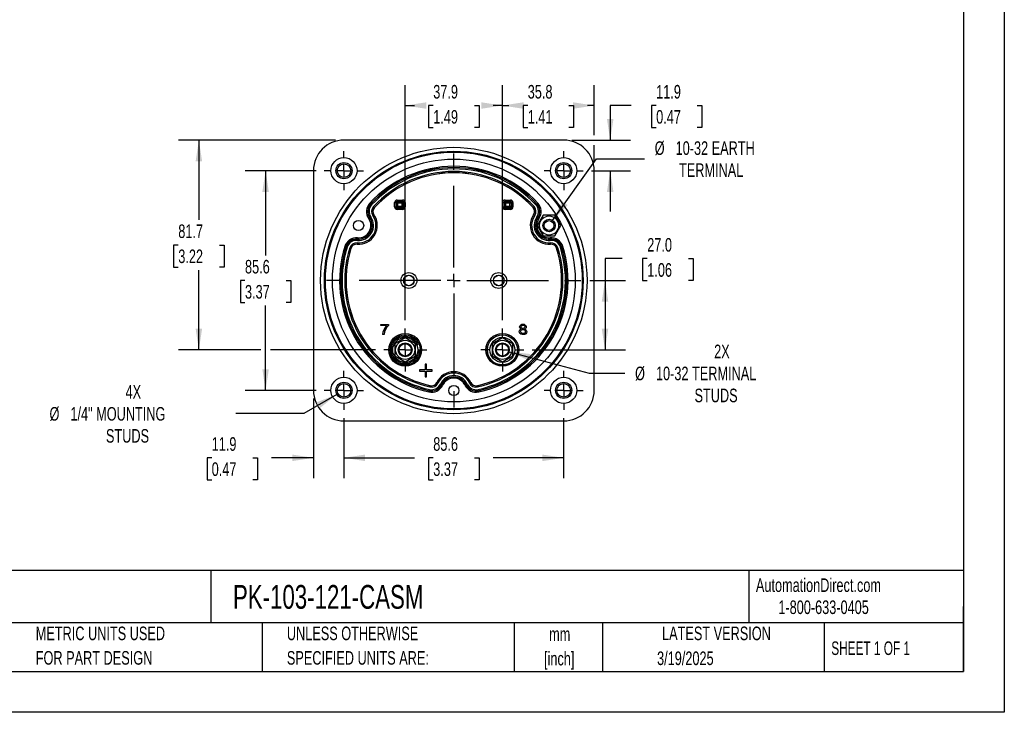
# Model space of a CAD drawing. Header units: millimetres. Extents: x 0 to 699, y 0 to 540.
# Tile 2 of 6: x 315 to 699, y 0 to 270. Entities that reach past the tile are written whole.
import ezdxf

# ---------------------------------------------------------------- set-up
doc = ezdxf.new("R2010")
doc.units = ezdxf.units.MM
doc.header["$LTSCALE"] = 2.5
doc.linetypes.add('CENTERX2', pattern=[20.32, 12.7, -2.54, 2.54, -2.54])
doc.layers.add('CENTER', color=40, linetype='CENTERX2')
doc.layers.add('DIMENSIONS', color=140, linetype='Continuous', lineweight=25)
doc.layers.add('TEXT', color=140, linetype='Continuous', lineweight=25)
doc.styles.add('SLDTEXTSTYLE0', font='TXT', dxfattribs={"width": 0.7})
doc.styles.add('SLDTEXTSTYLE1', font='TXT', dxfattribs={"width": 0.65})
doc.dimstyles.new('SLDDIMSTYLE0', dxfattribs={"dimtxt": 5.39502, "dimasz": 8.255, "dimexe": 0, "dimexo": 0.0625, "dimgap": 1.348755, "dimtad": 0, "dimtih": 1, "dimtoh": 1, "dimrnd": 1e-09, "dimzin": 12, "dimdsep": 46, "dimtxsty": 'SLDTEXTSTYLE0', "dimsah": 1, "dimcen": 0.09, "dimadec": 0, "dimazin": 3, "dimtfac": 1, "dimtofl": 0, "dimtmove": 0, "dimatfit": 3, "dimfxl": 0, "dimfrac": 2, "dimtolj": 1, "dimtzin": 12, "dimarcsym": 0})
doc.dimstyles.new('SLDDIMSTYLE3', dxfattribs={"dimtxt": 5.39502, "dimasz": 8.255, "dimexe": 0, "dimexo": 0.0625, "dimgap": 1.348755, "dimtad": 0, "dimtih": 1, "dimtoh": 1, "dimrnd": 1e-09, "dimzin": 4, "dimdsep": 46, "dimtxsty": 'SLDTEXTSTYLE0', "dimsah": 1, "dimcen": 0.09, "dimadec": 0, "dimazin": 1, "dimtfac": 1, "dimtofl": 0, "dimtmove": 0, "dimatfit": 3, "dimfxl": 0, "dimfrac": 2, "dimtolj": 1, "dimtzin": 12, "dimarcsym": 0})
doc.dimstyles.new('SLDDIMSTYLE4', dxfattribs={"dimtxt": 5.39502, "dimasz": 8.255, "dimexe": 0, "dimexo": 0.0625, "dimgap": 1.348755, "dimtad": 0, "dimtih": 1, "dimtoh": 1, "dimrnd": 1e-09, "dimzin": 12, "dimdsep": 46, "dimtxsty": 'SLDTEXTSTYLE0', "dimsah": 1, "dimcen": 0.09, "dimadec": 0, "dimazin": 3, "dimtfac": 1, "dimtmove": 0, "dimatfit": 0, "dimfxl": 0, "dimfrac": 2, "dimtolj": 1, "dimtzin": 12, "dimarcsym": 0})
doc.dimstyles.new('SLDDIMSTYLE6', dxfattribs={"dimtxt": 5.39502, "dimasz": 8.255, "dimexe": 0, "dimexo": 0.0625, "dimgap": 1.348755, "dimtad": 0, "dimtih": 1, "dimtoh": 1, "dimrnd": 1e-09, "dimzin": 12, "dimdsep": 46, "dimtxsty": 'SLDTEXTSTYLE0', "dimsah": 1, "dimcen": 0, "dimadec": 0, "dimazin": 3, "dimtfac": 1, "dimtofl": 0, "dimtmove": 0, "dimatfit": 3, "dimfxl": 0, "dimfrac": 2, "dimtolj": 1, "dimtzin": 12, "dimarcsym": 0})

# ---------------------------------------------------------------- blocks, each defined once
blk = doc.blocks.new('SW_NOTE_0')
at = {"layer": 'TEXT', "color": 0, "linetype": 'CENTERX2', "lineweight": 18, "char_height": 4.625, "attachment_point": 1, "style": 'SLDTEXTSTYLE0'}
for s, insert in [('SIFAM TINSLEY MCS SWITCHBOARD METER, 4.5IN ANALOG DIAL DISPLAY, 0-750A DC, VOLTAGE INPUT, SHUNT', (0, 5.96)), ('RATED, PIVOT AND JEWEL, ROUND 4-HOLE MOUNT', (0, -2.41))]:
    blk.add_mtext(s, dxfattribs=dict(at, insert=insert))
blk = doc.blocks.new('SW_NOTE_0_1')
at = {"layer": 'TEXT', "color": 0, "linetype": 'CENTERX2', "lineweight": 18, "char_height": 5.292, "attachment_point": 2, "style": 'SLDTEXTSTYLE0'}
for s, insert in [('mm', (7.11, 6.82)), ('[inch]', (6.9, -2.73))]:
    blk.add_mtext(s, dxfattribs=dict(at, insert=insert))
blk = doc.blocks.new('SW_NOTE_0_2')
at = {"layer": 'TEXT', "color": 0, "linetype": 'CENTERX2', "lineweight": 18, "char_height": 5.2917, "attachment_point": 1, "style": 'SLDTEXTSTYLE0'}
for s, insert in [('UNLESS OTHERWISE', (0, 6.82)), ('SPECIFIED UNITS ARE:', (0, -2.73))]:
    blk.add_mtext(s, dxfattribs=dict(at, insert=insert))
blk = doc.blocks.new('SW_NOTE_0_6')
at = {"layer": 'TEXT', "color": 0, "linetype": 'CENTERX2', "lineweight": 18, "char_height": 5.2917, "attachment_point": 1, "style": 'SLDTEXTSTYLE0'}
for s, insert in [('METRIC UNITS USED', (0, 6.82)), ('FOR PART DESIGN', (0, -2.73))]:
    blk.add_mtext(s, dxfattribs=dict(at, insert=insert))
blk = doc.blocks.new('_D_13')
at = {"layer": 'DIMENSIONS'}
for p, q in [((441.25, 114.64), (441.25, 91.22)), ((526.85, 114.64), (526.85, 91.22)), ((441.25, 99.16), (468.73, 99.16)), ((476.04, 99.16), (474.22, 99.16)), ((474.22, 99.16), (474.22, 90.58)), ((492.07, 99.16), (493.88, 99.16)), ((493.88, 99.16), (493.88, 90.58)), ((526.85, 99.16), (499.38, 99.16)), ((474.22, 90.58), (476.04, 90.58)), ((493.88, 90.58), (492.07, 90.58))]:
    blk.add_line(p, q, dxfattribs=at)
for points in [[(441.25, 99.16), (449.51, 97.89), (449.51, 100.43)], [(526.85, 99.16), (518.6, 100.43), (518.6, 97.89)]]:
    blk.add_solid(points, dxfattribs=at)
at = {"layer": 'DIMENSIONS', "char_height": 5.292, "attachment_point": 1, "style": 'SLDTEXTSTYLE0'}
for s, insert in [('85.6', (476.04, 107.19)), ('3.37', (476.04, 97.4))]:
    blk.add_mtext(s, dxfattribs=dict(at, insert=insert))
blk = doc.blocks.new('_D_14')
at = {"layer": 'DIMENSIONS'}
for p, q in [((553.16, 236.43), (544.98, 236.43)), ((544.98, 236.43), (544.98, 222.95)), ((562.88, 236.43), (561.07, 236.43)), ((561.07, 236.43), (561.07, 227.85)), ((578.91, 236.43), (580.72, 236.43)), ((580.72, 236.43), (580.72, 227.85)), ((561.07, 227.85), (562.88, 227.85)), ((580.72, 227.85), (578.91, 227.85)), ((530.08, 222.95), (552.92, 222.95)), ((537.67, 211.05), (552.92, 211.05)), ((544.98, 211.05), (544.98, 195.18))]:
    blk.add_line(p, q, dxfattribs=at)
for points in [[(544.98, 222.95), (546.25, 231.21), (543.71, 231.21)], [(544.98, 211.05), (543.71, 202.8), (546.25, 202.8)]]:
    blk.add_solid(points, dxfattribs=at)
at = {"layer": 'DIMENSIONS', "char_height": 5.292, "attachment_point": 1, "style": 'SLDTEXTSTYLE0'}
for s, insert in [('11.9', (562.88, 244.45)), ('0.47', (562.88, 234.67))]:
    blk.add_mtext(s, dxfattribs=dict(at, insert=insert))
blk = doc.blocks.new('_D_15')
at = {"layer": 'DIMENSIONS'}
for p, q in [((465.12, 152.79), (465.12, 244.36)), ((502.98, 152.79), (502.98, 244.36)), ((465.12, 236.43), (468.73, 236.43)), ((476.04, 236.43), (474.22, 236.43)), ((474.22, 236.43), (474.22, 227.85)), ((492.07, 236.43), (493.88, 236.43)), ((493.88, 236.43), (493.88, 227.85)), ((502.98, 236.43), (499.38, 236.43)), ((474.22, 227.85), (476.04, 227.85)), ((493.88, 227.85), (492.07, 227.85))]:
    blk.add_line(p, q, dxfattribs=at)
for points in [[(465.12, 236.43), (473.38, 235.16), (473.38, 237.7)], [(502.98, 236.43), (494.72, 237.7), (494.72, 235.16)]]:
    blk.add_solid(points, dxfattribs=at)
at = {"layer": 'DIMENSIONS', "char_height": 5.292, "attachment_point": 1, "style": 'SLDTEXTSTYLE0'}
for s, insert in [('37.9', (476.04, 244.45)), ('1.49', (476.04, 234.67))]:
    blk.add_mtext(s, dxfattribs=dict(at, insert=insert))
blk = doc.blocks.new('_D_16')
at = {"layer": 'DIMENSIONS'}
for p, q in [((502.98, 152.79), (502.98, 244.36)), ((538.75, 224.86), (538.75, 244.36)), ((502.98, 236.43), (505.54, 236.43)), ((512.85, 236.43), (511.04, 236.43)), ((511.04, 236.43), (511.04, 227.85)), ((528.88, 236.43), (530.69, 236.43)), ((530.69, 236.43), (530.69, 227.85)), ((538.75, 236.43), (536.19, 236.43)), ((511.04, 227.85), (512.85, 227.85)), ((530.69, 227.85), (528.88, 227.85)), ((538.75, 214.28), (538.75, 221.05))]:
    blk.add_line(p, q, dxfattribs=at)
for points in [[(502.98, 236.43), (511.23, 235.16), (511.23, 237.7)], [(538.75, 236.43), (530.5, 237.7), (530.5, 235.16)]]:
    blk.add_solid(points, dxfattribs=at)
at = {"layer": 'DIMENSIONS', "char_height": 5.292, "attachment_point": 1, "style": 'SLDTEXTSTYLE0'}
for s, insert in [('35.8', (512.85, 244.45)), ('1.41', (512.85, 234.67))]:
    blk.add_mtext(s, dxfattribs=dict(at, insert=insert))
blk = doc.blocks.new('_D_17')
at = {"layer": 'DIMENSIONS'}
for p, q in [((438.03, 222.95), (376.8, 222.95)), ((384.74, 222.95), (384.74, 191.87)), ((376.72, 182.09), (374.91, 182.09)), ((374.91, 182.09), (374.91, 173.51)), ((392.75, 182.09), (394.56, 182.09)), ((394.56, 182.09), (394.56, 173.51)), ((374.91, 173.51), (376.72, 173.51)), ((394.56, 173.51), (392.75, 173.51)), ((384.74, 141.22), (384.74, 172.31)), ((408.82, 141.22), (376.8, 141.22)), ((453.56, 141.22), (412.63, 141.22))]:
    blk.add_line(p, q, dxfattribs=at)
for points in [[(384.74, 222.95), (383.47, 214.7), (386.01, 214.7)], [(384.74, 141.22), (386.01, 149.48), (383.47, 149.48)]]:
    blk.add_solid(points, dxfattribs=at)
at = {"layer": 'DIMENSIONS', "char_height": 5.292, "attachment_point": 1, "style": 'SLDTEXTSTYLE0'}
for s, insert in [('81.7', (376.72, 190.12)), ('3.22', (376.72, 180.33))]:
    blk.add_mtext(s, dxfattribs=dict(at, insert=insert))
blk = doc.blocks.new('_D_18')
at = {"layer": 'DIMENSIONS'}
for p, q in [((429.35, 122.23), (429.35, 91.22)), ((441.25, 114.64), (441.25, 91.22)), ((389.73, 99.16), (387.92, 99.16)), ((387.92, 99.16), (387.92, 90.58)), ((405.76, 99.16), (407.58, 99.16)), ((407.58, 99.16), (407.58, 90.58)), ((429.35, 99.16), (413.07, 99.16)), ((441.25, 99.16), (457.13, 99.16)), ((387.92, 90.58), (389.73, 90.58)), ((407.58, 90.58), (405.76, 90.58))]:
    blk.add_line(p, q, dxfattribs=at)
for points in [[(429.35, 99.16), (421.1, 100.43), (421.1, 97.89)], [(441.25, 99.16), (449.51, 97.89), (449.51, 100.43)]]:
    blk.add_solid(points, dxfattribs=at)
at = {"layer": 'DIMENSIONS', "char_height": 5.292, "attachment_point": 1, "style": 'SLDTEXTSTYLE0'}
for s, insert in [('11.9', (389.73, 107.19)), ('0.47', (389.73, 97.4))]:
    blk.add_mtext(s, dxfattribs=dict(at, insert=insert))
blk = doc.blocks.new('_D_19')
at = {"layer": 'DIMENSIONS'}
for p, q in [((438.52, 123.88), (425.6, 116.42)), ((425.6, 116.42), (399.08, 116.42))]:
    blk.add_line(p, q, dxfattribs=at)
blk.add_solid([(438.52, 123.88), (430.74, 120.85), (432.01, 118.65)], dxfattribs=at)
at = {"layer": 'DIMENSIONS', "attachment_point": 1, "style": 'SLDTEXTSTYLE0'}
for s, insert, char_height in [('4X', (356.18, 127.52), 5.292), ('%%c', (326.56, 118.95), 5.292), ('1/4" MOUNTING', (334.71, 118.95), 5.2917), ('STUDS', (348.54, 110.37), 5.292)]:
    blk.add_mtext(s, dxfattribs=dict(at, insert=insert, char_height=char_height))
blk = doc.blocks.new('_D_20')
at = {"layer": 'DIMENSIONS'}
for p, q in [((522.56, 191.65), (539.62, 215.67)), ((539.62, 215.67), (558.35, 215.67))]:
    blk.add_line(p, q, dxfattribs=at)
blk.add_solid([(522.56, 191.65), (528.37, 197.64), (526.3, 199.11)], dxfattribs=at)
at = {"layer": 'DIMENSIONS', "attachment_point": 1, "style": 'SLDTEXTSTYLE0'}
for s, insert, char_height in [('%%c', (562.32, 222.49), 5.292), ('10-32 EARTH', (570.46, 222.49), 5.2917), ('TERMINAL', (571.79, 213.92), 5.292)]:
    blk.add_mtext(s, dxfattribs=dict(at, insert=insert, char_height=char_height))
blk = doc.blocks.new('_D_21')
at = {"layer": 'DIMENSIONS'}
for p, q in [((430.44, 211.05), (402.79, 211.05)), ((410.73, 211.05), (410.73, 178.04)), ((402.71, 168.25), (400.9, 168.25)), ((400.9, 168.25), (400.9, 159.68)), ((418.74, 168.25), (420.56, 168.25)), ((420.56, 168.25), (420.56, 159.68)), ((400.9, 159.68), (402.71, 159.68)), ((410.73, 125.45), (410.73, 158.47)), ((420.56, 159.68), (418.74, 159.68)), ((430.44, 125.45), (402.79, 125.45))]:
    blk.add_line(p, q, dxfattribs=at)
for points in [[(410.73, 211.05), (409.46, 202.8), (412, 202.8)], [(410.73, 125.45), (412, 133.71), (409.46, 133.71)]]:
    blk.add_solid(points, dxfattribs=at)
at = {"layer": 'DIMENSIONS', "char_height": 5.292, "attachment_point": 1, "style": 'SLDTEXTSTYLE0'}
for s, insert in [('85.6', (402.71, 176.28)), ('3.37', (402.71, 166.5))]:
    blk.add_mtext(s, dxfattribs=dict(at, insert=insert))
blk = doc.blocks.new('_D_22')
at = {"layer": 'DIMENSIONS'}
for p, q in [((505.59, 140.52), (536.8, 132.16)), ((536.8, 132.16), (550.69, 132.16))]:
    blk.add_line(p, q, dxfattribs=at)
blk.add_solid([(505.59, 140.52), (513.23, 137.16), (513.89, 139.61)], dxfattribs=at)
at = {"layer": 'DIMENSIONS', "attachment_point": 1, "style": 'SLDTEXTSTYLE0'}
for s, insert, char_height in [('2X', (585.47, 143.27), 5.292), ('%%c', (554.66, 134.69), 5.292), ('10-32 TERMINAL', (562.81, 134.69), 5.2917), ('STUDS', (577.83, 126.12), 5.292)]:
    blk.add_mtext(s, dxfattribs=dict(at, insert=insert, char_height=char_height))
blk = doc.blocks.new('_D_23')
at = {"layer": 'DIMENSIONS'}
for p, q in [((549.69, 176.77), (542.96, 176.77)), ((542.96, 176.77), (542.96, 168.25)), ((559.41, 176.77), (557.6, 176.77)), ((557.6, 176.77), (557.6, 168.2)), ((575.45, 176.77), (577.26, 176.77)), ((577.26, 176.77), (577.26, 168.2)), ((537.06, 168.25), (550.9, 168.25)), ((542.96, 168.25), (542.96, 141.22)), ((557.6, 168.2), (559.41, 168.2)), ((577.26, 168.2), (575.45, 168.2)), ((514.54, 141.22), (550.9, 141.22))]:
    blk.add_line(p, q, dxfattribs=at)
for points in [[(542.96, 168.25), (541.69, 160), (544.23, 160)], [(542.96, 141.22), (544.23, 149.48), (541.69, 149.48)]]:
    blk.add_solid(points, dxfattribs=at)
at = {"layer": 'DIMENSIONS', "char_height": 5.292, "attachment_point": 1, "style": 'SLDTEXTSTYLE0'}
for s, insert in [('27.0', (559.41, 184.8)), ('1.06', (559.41, 175.02))]:
    blk.add_mtext(s, dxfattribs=dict(at, insert=insert))
blk = doc.blocks.new('SW_CENTERMARKSYMBOL_1')
at = {"layer": 'CENTER', "color": 0}
for p, q in [((0, 5.08), (0, 8.39)), ((-5.08, 0), (-8.39, 0)), ((0, 0), (-2.54, 0)), ((0, 0), (0, 2.54)), ((0, 0), (0, -2.54)), ((0, 0), (2.54, 0)), ((5.08, 0), (8.39, 0)), ((0, -5.08), (0, -8.39))]:
    blk.add_line(p, q, dxfattribs=at)
blk = doc.blocks.new('SW_CENTERMARKSYMBOL_2')
at = {"layer": 'CENTER', "color": 0}
for p, q in [((0, 5.08), (0, 7.64)), ((-5.08, 0), (-7.64, 0)), ((0, 0), (-2.54, 0)), ((0, 0), (0, 2.54)), ((0, 0), (0, -2.54)), ((0, 0), (2.54, 0)), ((5.08, 0), (7.64, 0)), ((0, -5.08), (0, -7.64))]:
    blk.add_line(p, q, dxfattribs=at)
blk = doc.blocks.new('SW_CENTERMARKSYMBOL_3')
at = {"layer": 'CENTER', "color": 0}
for p, q in [((0, 5.08), (0, 8.39)), ((-5.08, 0), (-8.39, 0)), ((0, 0), (-2.54, 0)), ((0, 0), (0, 2.54)), ((0, 0), (0, -2.54)), ((0, 0), (2.54, 0)), ((5.08, 0), (8.39, 0)), ((0, -5.08), (0, -8.39))]:
    blk.add_line(p, q, dxfattribs=at)
blk = doc.blocks.new('SW_CENTERMARKSYMBOL_4')
at = {"layer": 'CENTER', "color": 0}
for p, q in [((0, 5.08), (0, 7.64)), ((-5.08, 0), (-7.64, 0)), ((0, 0), (-2.54, 0)), ((0, 0), (0, 2.54)), ((0, 0), (0, -2.54)), ((0, 0), (2.54, 0)), ((5.08, 0), (7.64, 0)), ((0, -5.08), (0, -7.64))]:
    blk.add_line(p, q, dxfattribs=at)
blk = doc.blocks.new('SW_CENTERMARKSYMBOL_5')
at = {"layer": 'CENTER', "color": 0}
for p, q in [((0, 5.08), (0, 7.64)), ((-5.08, 0), (-7.64, 0)), ((0, 0), (-2.54, 0)), ((0, 0), (0, 2.54)), ((0, 0), (0, -2.54)), ((0, 0), (2.54, 0)), ((5.08, 0), (7.64, 0)), ((0, -5.08), (0, -7.64))]:
    blk.add_line(p, q, dxfattribs=at)
blk = doc.blocks.new('SW_CENTERMARKSYMBOL_6')
at = {"layer": 'CENTER', "color": 0}
for p, q in [((0, 5.08), (0, 7.64)), ((-5.08, 0), (-7.64, 0)), ((0, 0), (-2.54, 0)), ((0, 0), (0, 2.54)), ((0, 0), (0, -2.54)), ((0, 0), (2.54, 0)), ((5.08, 0), (7.64, 0)), ((0, -5.08), (0, -7.64))]:
    blk.add_line(p, q, dxfattribs=at)
blk = doc.blocks.new('SW_CENTERMARKSYMBOL_7')
at = {"layer": 'CENTER', "color": 0}
for p, q in [((0, 5.08), (0, 49.83)), ((-5.08, 0), (-49.83, 0)), ((0, 0), (-2.54, 0)), ((0, 0), (0, 2.54)), ((0, 0), (0, -2.54)), ((0, 0), (2.54, 0)), ((5.08, 0), (49.83, 0)), ((0, -5.08), (0, -49.83))]:
    blk.add_line(p, q, dxfattribs=at)

msp = doc.modelspace()

# ---------------------------------------------------------------- linework, layer by layer
at = {"color": 7, "linetype": 'Continuous'}
for p, q in [((698.506, 539.757), (698.506, 0.007)), ((698.506, 0.007), (0.006, 0.007))]:
    msp.add_line(p, q, dxfattribs=at)
for p, q in [((526.902, 222.954), (441.202, 222.954)), ((429.352, 211.104), (429.352, 125.404)), ((538.752, 125.404), (538.752, 211.104)), ((461.997, 199.588), (464.088, 199.588)), ((461.997, 199.588), (461.997, 199.088)), ((464.088, 199.088), (464.088, 199.588)), ((504.01, 199.593), (506.112, 199.593)), ((504.01, 199.593), (504.01, 199.093)), ((506.112, 199.593), (506.112, 199.093)), ((451.663, 198.062), (451.672, 198.053)), ((451.672, 198.053), (452.04, 197.714)), ((452.783, 197.031), (453.15, 196.692)), ((453.16, 196.684), (453.15, 196.692)), ((460.997, 196.92), (460.997, 198.588)), ((460.997, 198.588), (461.497, 198.588)), ((460.997, 196.92), (461.497, 196.92)), ((461.497, 198.588), (461.497, 196.92)), ((461.737, 198.348), (461.497, 198.588)), ((461.497, 196.92), (461.737, 197.16)), ((461.737, 197.16), (461.737, 198.348)), ((462.237, 198.348), (461.737, 198.348)), ((461.737, 197.16), (462.237, 197.16)), ((461.997, 199.088), (464.088, 199.088)), ((461.997, 199.088), (462.237, 198.848)), ((462.237, 196.66), (461.997, 196.42)), ((461.997, 195.92), (461.997, 196.42)), ((464.088, 196.42), (461.997, 196.42)), ((464.088, 195.92), (461.997, 195.92)), ((462.237, 198.848), (463.849, 198.848)), ((462.237, 198.348), (462.237, 198.848)), ((462.237, 197.16), (462.237, 198.348)), ((463.849, 198.348), (462.237, 198.348)), ((462.237, 196.66), (462.237, 197.16)), ((462.237, 197.16), (463.849, 197.16)), ((463.849, 196.66), (462.237, 196.66)), ((463.849, 198.848), (464.088, 199.088)), ((463.849, 198.848), (463.849, 198.348)), ((464.349, 198.348), (463.849, 198.348)), ((463.849, 198.348), (463.849, 197.16)), ((463.849, 197.16), (463.849, 196.66)), ((463.849, 197.16), (464.349, 197.16)), ((464.088, 196.42), (463.849, 196.66)), ((464.088, 195.92), (464.088, 196.42)), ((464.588, 198.588), (464.349, 198.348)), ((464.349, 198.348), (464.349, 197.16)), ((464.349, 197.16), (464.588, 196.92)), ((465.088, 198.588), (464.588, 198.588)), ((464.588, 196.92), (464.588, 198.588)), ((465.088, 196.92), (464.588, 196.92)), ((465.088, 198.588), (465.088, 196.92)), ((503.011, 196.915), (503.011, 198.593)), ((503.011, 198.593), (503.51, 198.593)), ((503.011, 196.915), (503.51, 196.915)), ((503.51, 198.593), (503.51, 196.915)), ((503.755, 198.348), (503.51, 198.593)), ((503.51, 196.915), (503.755, 197.16)), ((503.755, 197.16), (503.755, 198.348)), ((504.255, 198.348), (503.755, 198.348)), ((503.755, 197.16), (504.255, 197.16)), ((504.01, 199.093), (506.112, 199.093)), ((504.01, 199.093), (504.255, 198.848)), ((504.255, 196.66), (504.01, 196.415)), ((504.01, 195.915), (504.01, 196.415)), ((506.112, 196.415), (504.01, 196.415)), ((506.112, 195.915), (504.01, 195.915)), ((504.255, 198.848), (505.867, 198.848)), ((504.255, 198.348), (504.255, 198.848)), ((505.867, 198.348), (504.255, 198.348)), ((504.255, 198.348), (504.255, 197.16)), ((504.255, 196.66), (504.255, 197.16)), ((504.255, 197.16), (505.867, 197.16)), ((505.867, 196.66), (504.255, 196.66)), ((505.867, 198.848), (506.112, 199.093)), ((505.867, 198.848), (505.867, 198.348)), ((506.367, 198.348), (505.867, 198.348)), ((505.867, 197.16), (505.867, 198.348)), ((505.867, 197.16), (505.867, 196.66)), ((505.867, 197.16), (506.367, 197.16)), ((506.112, 196.415), (505.867, 196.66)), ((506.112, 195.915), (506.112, 196.415)), ((506.612, 198.593), (506.367, 198.348)), ((506.367, 198.348), (506.367, 197.16)), ((506.367, 197.16), (506.612, 196.915)), ((507.112, 198.593), (506.612, 198.593)), ((506.612, 196.915), (506.612, 198.593)), ((506.612, 196.915), (507.112, 196.915)), ((507.112, 198.593), (507.112, 196.915)), ((514.944, 196.684), (514.953, 196.692)), ((515.321, 197.031), (514.953, 196.692)), ((516.431, 198.053), (516.063, 197.714)), ((516.441, 198.062), (516.431, 198.053)), ((451.288, 192.683), (451.299, 192.69)), ((451.299, 192.69), (451.71, 192.975)), ((452.54, 193.548), (452.951, 193.832)), ((452.962, 193.84), (452.951, 193.832)), ((515.153, 193.832), (515.142, 193.84)), ((515.564, 193.548), (515.153, 193.832)), ((516.805, 192.69), (516.394, 192.975)), ((518.852, 193.679), (516.542, 189.679)), ((516.805, 192.69), (516.816, 192.683)), ((523.47, 193.679), (518.852, 193.679)), ((525.78, 189.679), (523.47, 193.679)), ((516.542, 189.679), (518.852, 185.679)), ((523.47, 185.679), (525.78, 189.679)), ((446.513, 184.401), (446.472, 183.903)), ((446.513, 184.401), (446.514, 184.414)), ((518.852, 185.679), (523.47, 185.679)), ((521.59, 184.414), (521.591, 184.401)), ((521.591, 184.401), (521.631, 183.903)), ((442.043, 181.4), (442.056, 181.396)), ((442.056, 181.396), (442.533, 181.247)), ((443.496, 180.946), (443.973, 180.796)), ((443.985, 180.792), (443.973, 180.796)), ((446.35, 182.399), (446.349, 182.386)), ((446.391, 182.897), (446.35, 182.399)), ((521.713, 182.897), (521.754, 182.399)), ((521.755, 182.386), (521.754, 182.399)), ((524.118, 180.792), (524.131, 180.796)), ((524.608, 180.946), (524.131, 180.796)), ((526.048, 181.396), (525.571, 181.247)), ((526.06, 181.4), (526.048, 181.396)), ((455.687, 150.698), (455.687, 151.17)), ((455.687, 151.17), (458.561, 151.17)), ((457.861, 150.698), (455.687, 150.698)), ((458.561, 151.17), (458.561, 150.788)), ((456.868, 147.222), (456.307, 147.222)), ((465.124, 145.872), (461.097, 143.547)), ((469.151, 143.547), (465.124, 145.872)), ((502.98, 145.872), (498.953, 143.547)), ((507.007, 143.547), (502.98, 145.872)), ((461.097, 143.547), (461.097, 138.897)), ((469.151, 138.897), (469.151, 143.547)), ((498.953, 143.547), (498.953, 138.897)), ((507.007, 138.897), (507.007, 143.547)), ((461.097, 138.897), (465.124, 136.572)), ((465.124, 136.572), (469.151, 138.897)), ((498.953, 138.897), (502.98, 136.572)), ((502.98, 136.572), (507.007, 138.897)), ((473.374, 135.722), (472.874, 135.722)), ((472.874, 135.722), (472.874, 133.472)), ((473.374, 133.472), (473.374, 135.722)), ((470.624, 133.472), (470.624, 132.972)), ((472.874, 133.472), (470.624, 133.472)), ((470.624, 132.972), (472.874, 132.972)), ((472.874, 132.972), (472.874, 130.722)), ((472.874, 130.722), (473.374, 130.722)), ((475.624, 133.472), (473.374, 133.472)), ((473.374, 132.972), (475.624, 132.972)), ((473.374, 130.722), (473.374, 132.972)), ((475.624, 132.972), (475.624, 133.472)), ((474.874, 127.274), (474.765, 126.786)), ((474.874, 127.274), (474.877, 127.286)), ((477.439, 128.537), (477.451, 128.531)), ((477.903, 128.317), (477.451, 128.531)), ((479.266, 127.671), (478.814, 127.885)), ((479.278, 127.665), (479.266, 127.671)), ((488.838, 127.671), (488.826, 127.665)), ((488.838, 127.671), (489.29, 127.885)), ((490.201, 128.317), (490.653, 128.531)), ((490.653, 128.531), (490.665, 128.537)), ((493.227, 127.286), (493.229, 127.274)), ((493.339, 126.786), (493.229, 127.274)), ((474.435, 125.313), (474.432, 125.301)), ((474.545, 125.801), (474.435, 125.313)), ((493.668, 125.313), (493.559, 125.801)), ((493.671, 125.301), (493.668, 125.313)), ((441.202, 113.554), (526.902, 113.554))]:
    msp.add_line(p, q)
at = {"flags": 128}
for points in [[(510.362, 149.391), (510.109, 149.502), (509.917, 149.646), (509.786, 149.823), (509.698, 150.143), (509.737, 150.489), (509.896, 150.789), (510.172, 151.035), (510.533, 151.188), (510.973, 151.238), (511.412, 151.187), (511.774, 151.033), (512.053, 150.786), (512.216, 150.489), (512.26, 150.149), (512.178, 149.83), (512.049, 149.65), (511.858, 149.504), (511.607, 149.391)], [(511.5, 149.758), (511.335, 149.65), (511.138, 149.592), (510.705, 149.62), (510.528, 149.704), (510.385, 149.834), (510.293, 149.992), (510.254, 150.178), (510.296, 150.437), (510.46, 150.654)], [(510.46, 150.654), (510.625, 150.763), (510.819, 150.822), (511.25, 150.792), (511.43, 150.7), (511.576, 150.563), (511.667, 150.4), (511.701, 150.213), (511.655, 149.964), (511.5, 149.758)], [(511.607, 149.391), (511.99, 149.22), (512.26, 148.964), (512.41, 148.64), (512.439, 148.26), (512.326, 147.859), (512.06, 147.52), (511.667, 147.275), (511.178, 147.162), (510.633, 147.181), (510.172, 147.332), (509.81, 147.612), (509.587, 147.972), (509.527, 148.544), (509.599, 148.808), (509.737, 149.032)], [(509.737, 149.032), (510.041, 149.275), (510.362, 149.391)], [(511.632, 147.784), (511.344, 147.615), (510.99, 147.558), (510.621, 147.621), (510.314, 147.807), (510.13, 148.092), (510.079, 148.411), (510.148, 148.706), (510.33, 148.949)], [(510.33, 148.949), (510.542, 149.09), (510.791, 149.165), (511.074, 149.174), (511.335, 149.118), (511.559, 148.998), (511.74, 148.822), (511.849, 148.609), (511.886, 148.363), (511.824, 148.042), (511.632, 147.784)]]:
    msp.add_lwpolyline(points, dxfattribs=at)
for centre, radius in [((484.052, 168.26), 51.889), ((484.052, 168.254), 50.389), ((484.052, 168.254), 50.011), ((441.252, 211.054), 5.1), ((484.052, 168.259), 47.291), ((526.852, 211.054), 5.1), ((441.252, 211.054), 3.15), ((441.252, 211.054), 2.65), ((526.852, 211.054), 3.15), ((526.852, 211.054), 2.65), ((521.161, 189.679), 3.719), ((521.161, 189.679), 2.413), ((446.943, 189.679), 2), ((521.161, 189.679), 1.913), ((466.552, 168.254), 3.097), ((466.552, 168.254), 2.099), ((466.552, 168.254), 2.023), ((501.552, 168.254), 3.097), ((501.552, 168.254), 2.099), ((501.552, 168.254), 2.023), ((465.124, 141.222), 6.389), ((465.124, 141.222), 5.889), ((465.124, 141.222), 5.85), ((465.124, 141.222), 4.88), ((502.98, 141.222), 6.389), ((502.98, 141.222), 5.889), ((502.98, 141.222), 5.85), ((502.98, 141.222), 4.88), ((465.124, 141.222), 3.727), ((465.124, 141.222), 2.7), ((465.124, 141.222), 2.413), ((502.98, 141.222), 3.727), ((502.98, 141.222), 2.7), ((502.98, 141.222), 2.413), ((441.252, 125.454), 5.1), ((526.852, 125.454), 5.1), ((441.252, 125.454), 3.15), ((441.252, 125.454), 2.65), ((484.052, 125.404), 2), ((526.852, 125.454), 3.15), ((526.852, 125.454), 2.65)]:
    msp.add_circle(centre, radius)
for centre, radius, start, end in [((441.202, 211.104), 11.85, 90, 180), ((526.902, 211.104), 11.85, 360, 90), ((484.052, 168.254), 44.5, 42.62309, 137.37691), ((484.052, 168.254), 44.017, 42.62309, 137.37691), ((484.052, 168.254), 44.004, 42.62309, 137.37691), ((484.052, 168.254), 43.504, 42.62309, 137.37691), ((484.052, 168.254), 42.496, 42.62309, 137.37691), ((484.052, 168.254), 41.996, 42.62309, 137.37691), ((484.052, 168.254), 41.983, 42.62309, 137.37691), ((461.997, 198.588), 1, 89.99706, 180.00294), ((464.088, 198.588), 1, 359.99706, 90.00294), ((504.01, 198.593), 1, 89.99706, 180.00294), ((506.112, 198.593), 1, 359.99706, 90.00294), ((454.84, 195.138), 4.8, 137.37691, 214.65403), ((454.84, 195.138), 4.317, 137.37691, 214.65403), ((454.84, 195.138), 4.304, 137.37691, 214.65403), ((454.84, 195.138), 3.804, 137.37691, 214.65403), ((454.84, 195.138), 2.796, 137.37691, 214.65403), ((454.84, 195.138), 2.296, 137.37691, 214.65403), ((454.84, 195.138), 2.283, 137.37691, 214.65403), ((461.997, 196.92), 1, 179.99706, 270.00294), ((461.997, 198.588), 0.5, 89.97564, 180.02436), ((461.997, 196.92), 0.5, 179.97564, 270.02436), ((462.237, 198.348), 0.5, 90.02044, 179.97956), ((462.237, 197.16), 0.5, 180.02044, 269.97956), ((463.849, 198.348), 0.5, 0.02044, 89.97956), ((463.849, 197.16), 0.5, 270.02044, 359.97956), ((464.088, 198.588), 0.5, 359.97564, 90.02436), ((464.088, 196.92), 1, 269.99706, 0.00294), ((464.088, 196.92), 0.5, 269.97564, 0.02436), ((504.01, 196.915), 1, 179.99706, 270.00294), ((504.01, 198.593), 0.5, 89.97564, 180.02436), ((504.01, 196.915), 0.5, 179.97564, 270.02436), ((504.255, 198.348), 0.5, 90.02044, 179.97956), ((504.255, 197.16), 0.5, 180.02044, 269.97956), ((505.867, 198.348), 0.5, 0.02044, 89.97956), ((505.867, 197.16), 0.5, 270.02044, 359.97956), ((506.112, 198.593), 0.5, 359.97564, 90.02436), ((506.112, 196.915), 1, 269.99706, 0.00294), ((506.112, 196.915), 0.5, 269.97564, 0.02436), ((513.264, 195.138), 2.283, 325.34597, 42.62309), ((513.264, 195.138), 2.296, 325.34597, 42.62309), ((513.264, 195.138), 2.796, 325.34597, 42.62309), ((513.264, 195.138), 3.804, 325.34597, 42.62309), ((513.264, 195.138), 4.304, 325.34597, 42.62309), ((513.264, 195.138), 4.317, 325.34597, 42.62309), ((513.264, 195.138), 4.8, 325.34597, 42.62309), ((446.943, 189.679), 7.317, 265.34597, 34.65403), ((446.943, 189.679), 7.304, 265.34597, 34.65403), ((446.943, 189.679), 6.804, 265.34597, 34.65403), ((446.943, 189.679), 5.796, 265.34597, 34.65403), ((446.943, 189.679), 5.296, 265.34597, 34.65403), ((446.943, 189.679), 5.283, 265.34597, 34.65403), ((446.943, 189.679), 4.8, 265.34597, 34.65403), ((521.161, 189.679), 7.317, 145.34597, 274.65403), ((521.161, 189.679), 7.304, 145.34597, 274.65403), ((521.161, 189.679), 6.804, 145.34597, 274.65403), ((521.161, 189.679), 5.796, 145.34597, 274.65403), ((521.161, 189.679), 5.296, 145.34597, 274.65403), ((521.161, 189.679), 5.283, 145.34597, 274.65403), ((521.161, 189.679), 4.8, 145.34597, 274.65403), ((446.164, 180.111), 4.8, 85.34597, 162.62309), ((446.164, 180.111), 4.317, 85.34597, 162.62309), ((446.164, 180.111), 4.304, 85.34597, 162.62309), ((521.94, 180.111), 4.8, 17.37691, 94.65403), ((521.94, 180.111), 4.317, 17.37691, 94.65403), ((521.94, 180.111), 4.304, 17.37691, 94.65403), ((484.052, 168.254), 44.5, 162.62309, 257.37691), ((484.052, 168.254), 44.017, 162.62309, 257.37691), ((484.052, 168.254), 44.004, 162.62309, 257.37691), ((484.052, 168.254), 43.504, 162.62309, 257.37691), ((484.052, 168.254), 42.496, 162.62309, 257.37691), ((484.052, 168.254), 41.996, 162.62309, 257.37691), ((484.052, 168.254), 41.983, 162.62309, 257.37691), ((446.164, 180.111), 3.804, 85.34597, 162.62309), ((446.164, 180.111), 2.796, 85.34597, 162.62309), ((446.164, 180.111), 2.296, 85.34597, 162.62309), ((446.164, 180.111), 2.283, 85.34597, 162.62309), ((484.052, 168.254), 41.983, 282.62309, 17.37691), ((484.052, 168.254), 41.996, 282.62309, 17.37691), ((484.052, 168.254), 42.496, 282.62309, 17.37691), ((484.052, 168.254), 43.504, 282.62309, 17.37691), ((484.052, 168.254), 44.004, 282.62309, 17.37691), ((484.052, 168.254), 44.017, 282.62309, 17.37691), ((484.052, 168.254), 44.5, 282.62309, 17.37691), ((521.94, 180.111), 3.804, 17.37691, 94.65403), ((521.94, 180.111), 2.796, 17.37691, 94.65403), ((521.94, 180.111), 2.296, 17.37691, 94.65403), ((521.94, 180.111), 2.283, 17.37691, 94.65403), ((461.999, 146.763), 5.711, 136.43875, 175.38686), ((462.711, 146.634), 5.873, 134.97129, 174.24816), ((484.052, 125.404), 7.317, 25.34597, 154.65403), ((484.052, 125.404), 7.304, 25.34597, 154.65403), ((484.052, 125.404), 6.804, 25.34597, 154.65403), ((484.052, 125.404), 5.796, 25.34597, 154.65403), ((484.052, 125.404), 5.296, 25.34597, 154.65403), ((484.052, 125.404), 5.283, 25.34597, 154.65403), ((475.376, 129.514), 4.8, 257.37691, 334.65403), ((475.376, 129.514), 4.317, 257.37691, 334.65403), ((475.376, 129.514), 4.304, 257.37691, 334.65403), ((475.376, 129.514), 3.804, 257.37691, 334.65403), ((475.376, 129.514), 2.796, 257.37691, 334.65403), ((475.376, 129.514), 2.296, 257.37691, 334.65403), ((475.376, 129.514), 2.283, 257.37691, 334.65403), ((484.052, 125.404), 4.8, 25.34597, 154.65403), ((492.728, 129.514), 4.8, 205.34597, 282.62309), ((492.728, 129.514), 4.317, 205.34597, 282.62309), ((492.728, 129.514), 4.304, 205.34597, 282.62309), ((492.728, 129.514), 3.804, 205.34597, 282.62309), ((492.728, 129.514), 2.796, 205.34597, 282.62309), ((492.728, 129.514), 2.296, 205.34597, 282.62309), ((492.728, 129.514), 2.283, 205.34597, 282.62309), ((441.202, 125.404), 11.85, 180, 270), ((526.902, 125.404), 11.85, 270, 360)]:
    msp.add_arc(centre, radius, start, end)
at = {"layer": 'CENTER'}
msp.add_circle((465.124, 141.222), 5.365, dxfattribs=at)
at = {"layer": 'TEXT'}
for p, q in [((682.625, 523.875), (682.625, 15.875)), ((682.625, 55.315), (15.875, 55.315)), ((389.397, 55.315), (389.397, 34.925)), ((598.938, 55.315), (598.938, 34.925)), ((682.625, 15.875), (682.625, 41.275)), ((682.625, 34.925), (15.875, 34.925)), ((409.45, 34.925), (409.45, 15.875)), ((507.561, 34.925), (507.561, 15.875)), ((542.03, 34.925), (542.03, 15.875)), ((628.372, 34.925), (628.372, 15.875)), ((15.875, 15.875), (682.625, 15.875))]:
    msp.add_line(p, q, dxfattribs=at)

# ---------------------------------------------------------------- block references
at = {"layer": 'CENTER'}
for name, p in [('SW_CENTERMARKSYMBOL_5', (441.252, 211.054)), ('SW_CENTERMARKSYMBOL_6', (526.852, 211.054)), ('SW_CENTERMARKSYMBOL_7', (484.052, 168.254)), ('SW_CENTERMARKSYMBOL_3', (465.124, 141.222)), ('SW_CENTERMARKSYMBOL_1', (502.98, 141.222)), ('SW_CENTERMARKSYMBOL_4', (441.252, 125.454)), ('SW_CENTERMARKSYMBOL_2', (526.852, 125.454))]:
    msp.add_blockref(name, p, dxfattribs=at)
at = {"layer": 'TEXT', "linetype": 'CENTERX2', "lineweight": 18}
for name, p in [('SW_NOTE_0', (19.033, 45.44)), ('SW_NOTE_0_6', (321.196, 26.589)), ('SW_NOTE_0_2', (419.02, 26.589)), ('SW_NOTE_0_1', (518.215, 26.3))]:
    msp.add_blockref(name, p, dxfattribs=at)

# ---------------------------------------------------------------- texts
for s, insert, char_height, attachment_point, style in [('AutomationDirect.com', (601.737, 52.191), 5.29167, 1, 'SLDTEXTSTYLE0'), ('PK-103-121-CASM', (398.019, 49.618), 9.26042, 1, 'SLDTEXTSTYLE0'), ('1-800-633-0405', (610.479, 43.593), 5.29167, 1, 'SLDTEXTSTYLE0'), ('LATEST VERSION', (586.38, 33.41), 5.29167, 2, 'SLDTEXTSTYLE0'), ('SHEET 1 OF 1', (631.103, 27.629), 5.29167, 1, 'SLDTEXTSTYLE1'), ('3/19/2025', (574.254, 23.705), 5.2917, 2, 'SLDTEXTSTYLE0')]:
    msp.add_mtext(s, dxfattribs=dict(at, insert=insert, char_height=char_height, attachment_point=attachment_point, style=style))

# ---------------------------------------------------------------- dimensions: what is measured, and where the dimension line sits
at = {"layer": 'DIMENSIONS'}
for base, p1, p2, picture, middle in [((502.98, 236.426), (465.124, 149.612), (502.98, 149.612), '_D_15', (484.052, 236.426)), ((526.852, 99.157), (441.252, 117.814), (526.852, 117.814), '_D_13', (484.052, 99.157))]:
    dim = msp.add_linear_dim(base=base, p1=p1, p2=p2, dimstyle='SLDDIMSTYLE0', dxfattribs=at)
    dim.commit()
    dim.dimension.update_dxf_attribs({"geometry": picture, "text_midpoint": middle, "dimtype": 160})
for base, p1, p2, angle, dimstyle, picture, middle in [((502.98, 236.426), (538.752, 211.104), (502.98, 149.612), 360, 'SLDDIMSTYLE0', '_D_16', (520.866, 236.426)), ((544.978, 211.054), (526.902, 222.954), (534.492, 211.054), 90, 'SLDDIMSTYLE4', '_D_14', (544.978, 236.426)), ((384.736, 141.222), (441.202, 222.954), (456.734, 141.222), 90, 'SLDDIMSTYLE0', '_D_17', (384.736, 182.088)), ((410.729, 211.054), (433.612, 125.454), (433.612, 211.054), 90, 'SLDDIMSTYLE0', '_D_21', (410.729, 168.254)), ((542.962, 141.222), (533.884, 168.254), (511.37, 141.222), 90, 'SLDDIMSTYLE3', '_D_23', (542.962, 176.772)), ((429.352, 99.157), (441.252, 117.814), (429.352, 125.404), 360, 'SLDDIMSTYLE4', '_D_18', (397.748, 99.157))]:
    dim = msp.add_linear_dim(base=base, p1=p1, p2=p2, angle=angle, dimstyle=dimstyle, dxfattribs=at)
    dim.commit()
    dim.dimension.update_dxf_attribs({"geometry": picture, "text_midpoint": middle, "dimtype": 160})
for p1, p2, text, picture, middle in [((519.764, 187.712), (522.558, 191.646), '%%c10-32 EARTH\\PTERMINAL', '_D_20', (590.131, 215.669)), ((500.372, 141.921), (505.588, 140.523), '2X\\P%%c10-32 TERMINAL \\PSTUDS', '_D_22', (590.131, 132.16)), ((443.98, 127.029), (438.524, 123.879), '4X\\P%%c1/4" MOUNTING \\PSTUDS', '_D_19', (360.837, 116.415))]:
    dim = msp.add_diameter_dim_2p(p1=p1, p2=p2, text=text, dimstyle='SLDDIMSTYLE6', override={"dimpost": '<>'}, dxfattribs=at)
    dim.commit()
    dim.dimension.update_dxf_attribs({"geometry": picture, "text_midpoint": middle, "dimtype": 163})

doc.saveas('drawing.dxf')
